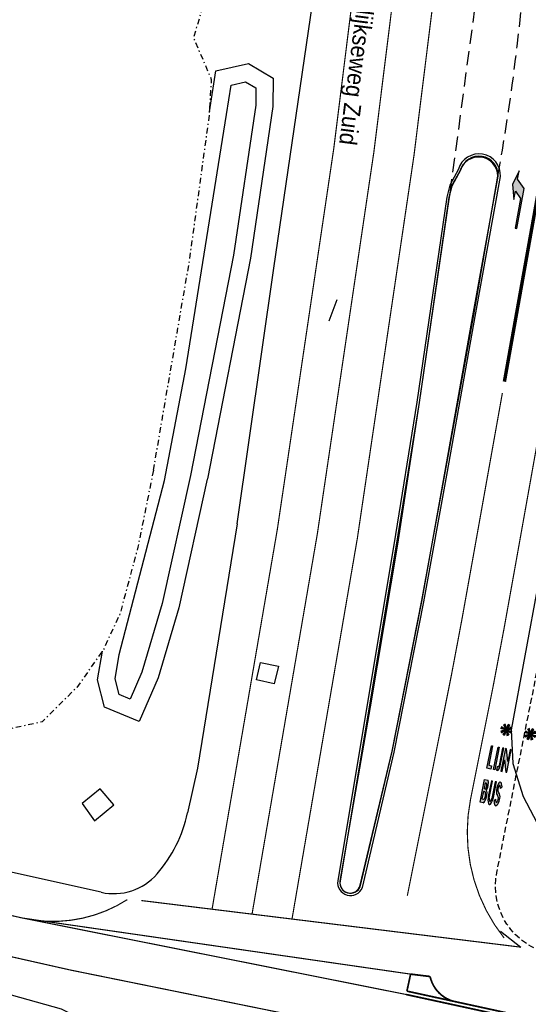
# Model space of a CAD drawing. Header units: metres. Extents: x 140889 to 142041, y 457117 to 459235.
# Tile 3 of 38: x 141178 to 141222, y 457170 to 457256. Entities that reach past the tile are written whole.
import ezdxf

# ---------------------------------------------------------------- set-up
doc = ezdxf.new("R2010")
doc.units = ezdxf.units.M
for name, pattern in [('1-1', [2, 1, -1]), ('DASHDOT', [1, 0.5, -0.25, 0, -0.25]), ('DASHED', [19.049999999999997, 12.7, -6.35]), ('HIDDEN', [0.375, 0.25, -0.125]), ('VW-1-3_STREEP', [4, 1, -3]), ('VW-3-3_STREEP', [6, 3, -3])]:
    doc.linetypes.add(name, pattern=pattern)
doc.layers.get('0').update_dxf_attribs({"color": 251, "linetype": 'CONTINUOUS'})
for name, color, linetype in [('7.4-LICHTMAST_TYPE 1', 251, 'CONTINUOUS'), ('7.4-LICHTMAST_TYPE 2', 251, 'CONTINUOUS'), ('GEO_Kant verharding', 251, 'CONTINUOUS'), ('GEO_Kant water', 251, 'CONTINUOUS'), ('GEO_Straatnaam', 251, 'CONTINUOUS'), ('GEO_Terreinafscheiding', 251, 'CONTINUOUS'), ('GM-markering', 251, 'CONTINUOUS'), ('GM-markering streep 0.1', 251, 'CONTINUOUS'), ('GM-markering streep 1.0-3.0', 251, 'VW-1-3_STREEP'), ('GM-markering streep 3.0-3.0', 251, 'VW-3-3_STREEP'), ('GM-Ontwerp', 251, 'CONTINUOUS'), ('insteek watergang', 251, 'CONTINUOUS'), ('kant klinkerverharding', 251, 'CONTINUOUS'), ('kant open verharding', 251, 'CONTINUOUS')]:
    doc.layers.add(name, color=color, linetype=linetype)
doc.styles.add('TXT_Newae', font='arial.ttf')

# ---------------------------------------------------------------- blocks, each defined once
blk = doc.blocks.new('LICHTMAST_TYPE 1')
at = {"layer": '7.4-LICHTMAST_TYPE 1', "ltscale": 2000}
h = blk.add_hatch(color=256, dxfattribs=at)
h.dxf.hatch_style = 1
h.paths.add_polyline_path([(0.7492532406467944, 0.9612341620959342, 0.08748866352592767), (0.3753062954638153, 1.159524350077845), (0.06683536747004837, 0.20649063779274, -0.0874886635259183), (0.13342865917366, 0.1711786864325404)])
h.paths.add_polyline_path([(-0.1498931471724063, 1.209497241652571, 0.08748866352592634), (-0.554525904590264, 1.08528915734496), (-0.09875118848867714, 0.1932706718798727, -0.08748866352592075), (-0.02669329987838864, 0.215389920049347)])
h.paths.add_polyline_path([(-0.2115299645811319, 0.04858419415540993, -0.08748866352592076), (-0.1821563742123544, 0.1180017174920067), (-1.022878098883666, 0.6626250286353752, 0.08748866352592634), (-1.18782210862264, 0.2728189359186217)])
h.paths.add_polyline_path([(-0.183928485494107, -0.1152200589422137, -0.08748866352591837), (-0.2122438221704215, -0.04536419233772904), (-1.191830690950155, -0.2547373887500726, 0.08748866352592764), (-1.032829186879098, -0.647004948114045)])
h.paths.add_polyline_path([(-0.06683536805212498, -0.2064906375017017, -0.08748866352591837), (-0.1334286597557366, -0.1711786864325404), (-0.7492532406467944, -0.9612341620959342, 0.08748866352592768), (-0.3753062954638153, -1.159524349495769)])
h.paths.add_polyline_path([(0.1498931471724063, -1.209497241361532, 0.0874886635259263), (0.5545259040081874, -1.085289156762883), (0.09875118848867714, -0.1932706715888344, -0.08748866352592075), (0.02669329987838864, -0.2153899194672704)])
h.paths.add_polyline_path([(0.2115299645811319, -0.04858419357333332, -0.0874886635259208), (0.1821563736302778, -0.1180017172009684), (1.022878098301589, -0.6626250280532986, 0.08748866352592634), (1.18782210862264, -0.2728189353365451)])
h.paths.add_polyline_path([(0.183928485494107, 0.1152200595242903, -0.08748866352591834), (0.2122438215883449, 0.04536419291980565), (1.191830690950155, 0.2547373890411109, 0.08748866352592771), (1.032829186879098, 0.6470049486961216)])
at = {"layer": '7.4-LICHTMAST_TYPE 1'}
h = blk.add_hatch(color=256, dxfattribs=at)
edge = h.paths.add_edge_path()
edge.add_arc((0, 0), 0.0834760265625, 0, 360)
at = {"layer": '7.4-LICHTMAST_TYPE 1', "ltscale": 2000}
for p, q in [((-0.2115299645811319, 0.04858419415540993), (-1.18782210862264, 0.2728189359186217)), ((-0.1821563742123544, 0.1180017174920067), (-1.022878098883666, 0.6626250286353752)), ((-0.09875118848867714, 0.1932706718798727), (-0.554525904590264, 1.08528915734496)), ((-0.02669330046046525, 0.215389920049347), (-0.1498931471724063, 1.209497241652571)), ((0.06683536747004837, 0.20649063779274), (0.3753062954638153, 1.159524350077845)), ((0.1334286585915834, 0.1711786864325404), (0.7492532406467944, 0.9612341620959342)), ((0.183928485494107, 0.1152200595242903), (1.032829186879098, 0.6470049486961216)), ((0.2122438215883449, 0.04536419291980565), (1.191830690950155, 0.2547373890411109)), ((-0.2122438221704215, -0.04536419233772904), (-1.191830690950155, -0.2547373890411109)), ((-0.183928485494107, -0.1152200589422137), (-1.032829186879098, -0.647004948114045)), ((-0.1334286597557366, -0.1711786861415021), (-0.7492532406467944, -0.9612341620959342)), ((-0.06683536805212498, -0.2064906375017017), (-0.3753062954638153, -1.159524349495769)), ((0.02669329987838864, -0.2153899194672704), (0.1498931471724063, -1.209497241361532)), ((0.09875118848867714, -0.1932706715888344), (0.5545259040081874, -1.085289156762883)), ((0.1821563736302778, -0.1180017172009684), (1.022878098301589, -0.6626250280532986)), ((0.2115299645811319, -0.04858419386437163), (1.18782210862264, -0.2728189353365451))]:
    blk.add_line(p, q, dxfattribs=at)
blk.add_circle((0, 0), 0.0834760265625, dxfattribs=at)
for radius, start, end in [(1.2187499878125, 147.0646523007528, 167.064652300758), (1.2187499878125, 97.06465230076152, 117.0646523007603), (0.2170376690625, 147.0646523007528, 167.0646523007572), (0.2170376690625, 97.06465230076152, 117.0646523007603), (0.2170376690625, 52.06465230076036, 72.06465230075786), (0.2170376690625, 12.06465230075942, 32.06465230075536), (1.2187499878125, 52.06465230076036, 72.06465230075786), (1.2187499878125, 12.06465230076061, 32.06465230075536), (1.2187499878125, 192.0646523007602, 212.0646523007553), (1.2187499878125, 232.0646523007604, 252.0646523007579), (0.2170376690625, 192.0646523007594, 212.0646523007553), (0.2170376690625, 232.0646523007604, 252.0646523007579), (0.2170376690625, 277.0646523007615, 297.0646523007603), (1.2187499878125, 277.0646523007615, 297.0646523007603), (0.2170376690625, 327.0646523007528, 347.0646523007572), (1.2187499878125, 327.0646523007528, 347.064652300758)]:
    blk.add_arc((0, 0), radius, start, end, dxfattribs=at)
blk = doc.blocks.new('LICHTMAST_TYPE 2')
at = {"layer": '7.4-LICHTMAST_TYPE 2', "ltscale": 2000}
h = blk.add_hatch(color=256, dxfattribs=at)
h.dxf.hatch_style = 1
h.paths.add_polyline_path([(0.7492532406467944, 0.9612341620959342, 0.08748866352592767), (0.3753062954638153, 1.159524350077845), (0.06683536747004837, 0.20649063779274, -0.0874886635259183), (0.13342865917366, 0.1711786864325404)])
h.paths.add_polyline_path([(-0.1498931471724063, 1.209497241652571, 0.08748866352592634), (-0.554525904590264, 1.08528915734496), (-0.09875118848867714, 0.1932706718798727, -0.08748866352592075), (-0.02669329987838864, 0.215389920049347)])
h.paths.add_polyline_path([(-0.2115299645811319, 0.04858419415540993, -0.08748866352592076), (-0.1821563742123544, 0.1180017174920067), (-1.022878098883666, 0.6626250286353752, 0.08748866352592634), (-1.18782210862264, 0.2728189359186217)])
h.paths.add_polyline_path([(-0.183928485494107, -0.1152200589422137, -0.08748866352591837), (-0.2122438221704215, -0.04536419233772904), (-1.191830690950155, -0.2547373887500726, 0.08748866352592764), (-1.032829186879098, -0.647004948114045)])
h.paths.add_polyline_path([(-0.06683536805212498, -0.2064906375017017, -0.08748866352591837), (-0.1334286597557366, -0.1711786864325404), (-0.7492532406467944, -0.9612341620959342, 0.08748866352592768), (-0.3753062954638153, -1.159524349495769)])
h.paths.add_polyline_path([(0.1498931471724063, -1.209497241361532, 0.0874886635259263), (0.5545259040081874, -1.085289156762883), (0.09875118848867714, -0.1932706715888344, -0.08748866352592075), (0.02669329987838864, -0.2153899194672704)])
h.paths.add_polyline_path([(0.2115299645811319, -0.04858419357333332, -0.0874886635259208), (0.1821563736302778, -0.1180017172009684), (1.022878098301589, -0.6626250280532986, 0.08748866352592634), (1.18782210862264, -0.2728189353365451)])
h.paths.add_polyline_path([(0.183928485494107, 0.1152200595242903, -0.08748866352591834), (0.2122438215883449, 0.04536419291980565), (1.191830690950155, 0.2547373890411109, 0.08748866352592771), (1.032829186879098, 0.6470049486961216)])
at = {"layer": '7.4-LICHTMAST_TYPE 2'}
h = blk.add_hatch(color=256, dxfattribs=at)
edge = h.paths.add_edge_path()
edge.add_arc((0, 0), 0.0834760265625, 0, 360)
at = {"layer": '7.4-LICHTMAST_TYPE 2', "ltscale": 2000}
for p, q in [((-0.2115299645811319, 0.04858419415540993), (-1.18782210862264, 0.2728189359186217)), ((-0.1821563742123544, 0.1180017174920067), (-1.022878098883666, 0.6626250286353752)), ((-0.09875118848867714, 0.1932706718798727), (-0.554525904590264, 1.08528915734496)), ((-0.02669330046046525, 0.215389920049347), (-0.1498931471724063, 1.209497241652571)), ((0.06683536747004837, 0.20649063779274), (0.3753062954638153, 1.159524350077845)), ((0.1334286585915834, 0.1711786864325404), (0.7492532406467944, 0.9612341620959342)), ((0.183928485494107, 0.1152200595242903), (1.032829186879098, 0.6470049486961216)), ((0.2122438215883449, 0.04536419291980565), (1.191830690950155, 0.2547373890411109)), ((-0.2122438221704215, -0.04536419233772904), (-1.191830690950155, -0.2547373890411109)), ((-0.183928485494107, -0.1152200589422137), (-1.032829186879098, -0.647004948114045)), ((-0.1334286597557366, -0.1711786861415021), (-0.7492532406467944, -0.9612341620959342)), ((-0.06683536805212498, -0.2064906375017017), (-0.3753062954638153, -1.159524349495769)), ((0.02669329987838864, -0.2153899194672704), (0.1498931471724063, -1.209497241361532)), ((0.09875118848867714, -0.1932706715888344), (0.5545259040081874, -1.085289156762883)), ((0.1821563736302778, -0.1180017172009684), (1.022878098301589, -0.6626250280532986)), ((0.2115299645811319, -0.04858419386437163), (1.18782210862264, -0.2728189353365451))]:
    blk.add_line(p, q, dxfattribs=at)
blk.add_circle((0, 0), 0.0834760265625, dxfattribs=at)
for radius, start, end in [(1.2187499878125, 147.0646523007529, 167.064652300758), (1.2187499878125, 97.06465230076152, 117.0646523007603), (0.2170376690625, 147.0646523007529, 167.0646523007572), (0.2170376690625, 97.06465230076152, 117.0646523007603), (0.2170376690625, 52.06465230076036, 72.06465230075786), (0.2170376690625, 12.06465230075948, 32.06465230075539), (1.2187499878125, 52.06465230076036, 72.06465230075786), (1.2187499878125, 12.06465230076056, 32.06465230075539), (1.2187499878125, 192.0646523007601, 212.0646523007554), (1.2187499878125, 232.0646523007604, 252.0646523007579), (0.2170376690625, 192.0646523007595, 212.0646523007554), (0.2170376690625, 232.0646523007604, 252.0646523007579), (0.2170376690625, 277.0646523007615, 297.0646523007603), (1.2187499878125, 277.0646523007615, 297.0646523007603), (0.2170376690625, 327.0646523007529, 347.0646523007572), (1.2187499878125, 327.0646523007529, 347.064652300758)]:
    blk.add_arc((0, 0), radius, start, end, dxfattribs=at)

msp = doc.modelspace()

# ---------------------------------------------------------------- hatches: boundary and pattern name
at = {"layer": 'GM-markering'}
for points in [[(141221.1127983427, 457238.0084325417), (141221.7355000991, 457241.4970044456), (141221.1694063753, 457242.3091021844), (141221.3023028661, 457243.0536350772), (141220.7332136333, 457241.8572191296), (141220.8532329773, 457240.5377993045), (141220.9861303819, 457241.282331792), (141221.4309160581, 457240.644257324), (141220.9651326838, 457238.0347901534)], [(141218.8946762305, 457191.2517871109), (141218.6613895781, 457191.2984223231), (141218.9946350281, 457192.9654398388), (141218.896575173, 457192.9850425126), (141218.5045217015, 457191.0238454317), (141218.8358682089, 457190.9576075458)], [(141219.0844546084, 457190.9079138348), (141219.1825144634, 457190.888311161), (141219.5745837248, 457192.8495050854), (141219.4765238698, 457192.8691077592)], [(141220.2176249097, 457192.7209578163), (141220.1245679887, 457192.7395603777), (141219.7306178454, 457190.7787424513), (141219.8286729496, 457190.7591160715), (141220.0286493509, 457191.7544636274), (141220.3153742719, 457191.7194270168)], [(141220.632234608, 457192.6380751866), (141220.5341747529, 457192.6576778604), (141220.3256226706, 457191.6144228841), (141220.3153742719, 457191.7194270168), (141220.0286493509, 457191.7544636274), (141220.1415438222, 457190.6965962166), (141220.2401811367, 457190.6768781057)]]:
    msp.add_hatch(color=256, dxfattribs=at).paths.add_polyline_path(points)
h = msp.add_hatch(color=256, dxfattribs=at)
edge = h.paths.add_edge_path()
edge.add_line((141219.3328663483, 457190.8582420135), (141219.4089957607, 457190.843135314))
edge.add_ellipse((141219.4941005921, 457191.2693755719), major_axis=(0.08520370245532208, 0.4262205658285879), ratio=0.4049202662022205, start_angle=180.0328191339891, end_angle=269.9945080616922)
edge.add_line((141219.6666777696, 457191.2348340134), (141219.9735762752, 457192.7697444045))
edge.add_line((141219.9735762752, 457192.7697444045), (141219.8755164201, 457192.7893470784))
edge.add_line((141219.8755164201, 457192.7893470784), (141219.5686181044, 457191.2544376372))
edge.add_ellipse((141219.0725481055, 457191.3536096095), major_axis=(-0.4960709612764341, 0.09916715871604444), ratio=0.5000000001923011, start_angle=147.8450872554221, end_angle=179.9988880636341, ccw=False)
edge.add_line((141219.4661389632, 457191.1376464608), (141219.3900095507, 457191.1527531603))
edge.add_line((141219.3900095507, 457191.1527531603), (141219.3328663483, 457190.8582420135))
h = msp.add_hatch(color=256, dxfattribs=at)
edge = h.paths.add_edge_path()
edge.add_ellipse((141218.1162720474, 457188.9014825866), major_axis=(0.09801336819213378, 0.4902992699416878), ratio=0.8000000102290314, start_angle=-78.34100081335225, end_angle=-51.1645036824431)
edge.add_ellipse((141217.9330674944, 457189.6338987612), major_axis=(0.1715233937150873, 0.8580237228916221), ratio=0.8000000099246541, start_angle=245.0751879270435, end_angle=302.8783495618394)
edge.add_line((141218.602652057, 457189.9844433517), (141218.3084949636, 457190.0432468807))
edge.add_line((141218.3084949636, 457190.0432468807), (141218.1026668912, 457189.0136184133))
edge.add_line((141218.1026668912, 457189.0136184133), (141217.9164414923, 457188.0820497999))
edge.add_line((141217.9164414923, 457188.0820497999), (141218.1712594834, 457188.0311103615))
edge.add_ellipse((141218.1517775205, 457188.2752382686), major_axis=(0.0490066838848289, 0.2451496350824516), ratio=0.8000000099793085, start_angle=199.5602493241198, end_angle=250.5444307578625)
edge.add_ellipse((141217.30878578, 457188.868338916), major_axis=(0.2940401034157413, 1.4708978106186), ratio=0.8000000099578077, start_angle=250.5444307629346, end_angle=281.2187404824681)
edge = h.paths.add_edge_path(flags=16)
edge.add_line((141218.3535518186, 457189.2375325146), (141218.2534089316, 457189.2575515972))
edge.add_line((141218.2534089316, 457189.2575515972), (141218.3489719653, 457189.7355933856))
edge.add_line((141218.3489719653, 457189.7355933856), (141218.4491148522, 457189.715574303))
edge.add_ellipse((141218.4295121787, 457189.617514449), major_axis=(0.01960267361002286, 0.09805985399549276), ratio=0.800000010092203, start_angle=282.7768129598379, end_angle=360.00000003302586, ccw=False)
edge.add_ellipse((141217.9040480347, 457189.5759633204), major_axis=(0.1470200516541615, 0.735448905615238), ratio=0.8000000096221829, start_angle=257.2231870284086, end_angle=282.7768129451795, ccw=False)
edge.add_ellipse((141218.3731544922, 457189.3355923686), major_axis=(0.0196026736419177, 0.09805985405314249), ratio=0.8000000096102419, start_angle=180.0000000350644, end_angle=257.2231870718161, ccw=False)
edge = h.paths.add_edge_path(flags=16)
edge.add_ellipse((141218.3157611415, 457188.8690412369), major_axis=(0.01960267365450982, 0.0980598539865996), ratio=0.800000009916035, start_angle=290.92483247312, end_angle=360.0000000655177, ccw=False)
edge.add_ellipse((141217.7461407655, 457188.7598332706), major_axis=(0.1580123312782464, 0.7904363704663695), ratio=0.8000000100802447, start_angle=251.59795054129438, end_angle=288.40204944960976, ccw=False)
edge.add_ellipse((141218.2299994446, 457188.4400293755), major_axis=(0.01960267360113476, 0.09805985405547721), ratio=0.8000000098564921, start_angle=180.0000000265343, end_angle=249.0751675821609, ccw=False)
edge.add_line((141218.2103967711, 457188.3419695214), (141218.0757597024, 457188.36888417))
edge.add_line((141218.0757597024, 457188.36888417), (141218.2007267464, 457188.9940157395))
edge.add_line((141218.2007267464, 457188.9940157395), (141218.3353638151, 457188.9671010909))
h = msp.add_hatch(color=256, dxfattribs=at)
edge = h.paths.add_edge_path()
edge.add_line((141219.004719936, 457189.9040678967), (141218.8968540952, 457189.9256308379))
edge.add_line((141218.8968540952, 457189.9256308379), (141218.6247173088, 457188.5643015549))
edge.add_ellipse((141219.5072560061, 457188.3878774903), major_axis=(0.2205300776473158, 1.103173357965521), ratio=0.8000000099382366, start_angle=89.99999999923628, end_angle=122.4617449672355)
edge.add_ellipse((141218.7401373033, 457187.9938726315), major_axis=(0.02450334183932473, 0.1225748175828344), ratio=0.8000000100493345, start_angle=122.4617449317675, end_angle=237.5382549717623)
edge.add_ellipse((141218.1834479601, 457188.6525135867), major_axis=(0.2205300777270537, 1.103173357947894), ratio=0.8000000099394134, start_angle=237.5382550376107, end_angle=270.0000000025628)
edge.add_line((141219.0659866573, 457188.476089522), (141219.3381234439, 457189.8374188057))
edge.add_line((141219.3381234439, 457189.8374188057), (141219.230257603, 457189.8589817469))
edge.add_line((141219.230257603, 457189.8589817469), (141218.9362174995, 457188.3880839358))
edge.add_ellipse((141218.6932615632, 457188.4261323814), major_axis=(0.06023884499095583, 0.3013370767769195), ratio=0.8000000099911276, start_angle=221.8657687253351, end_angle=271.9237019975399, ccw=False)
edge.add_ellipse((141218.7884614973, 457188.2239205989), major_axis=(0.01229193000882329, 0.0614887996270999), ratio=0.8000000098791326, start_angle=134.6939735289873, end_angle=218.2818445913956, ccw=False)
edge.add_ellipse((141218.9505951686, 457188.3799114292), major_axis=(0.06023884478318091, 0.3013370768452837), ratio=0.8000000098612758, start_angle=88.0762979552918, end_angle=138.1342312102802, ccw=False)
edge.add_line((141218.7116835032, 457188.43819082), (141219.004719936, 457189.9040678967))
h = msp.add_hatch(color=256, dxfattribs=at)
edge = h.paths.add_edge_path()
edge.add_ellipse((141219.0376496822, 457189.2777491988), major_axis=(0.1902602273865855, 0.9517523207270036), ratio=0.8000000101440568, start_angle=-72.72108891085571, end_angle=-57.15698162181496)
edge.add_ellipse((141219.4671104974, 457189.5255337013), major_axis=(0.07890268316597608, 0.3947005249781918), ratio=0.8000000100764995, start_angle=-60.33353956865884, end_angle=-44.76779554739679)
edge.add_ellipse((141219.6550521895, 457189.6965281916), major_axis=(0.02450334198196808, 0.1225748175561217), ratio=0.8000000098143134, start_angle=-49.4583981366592, end_angle=57.68752139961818)
edge.add_ellipse((141220.1434905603, 457189.1219134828), major_axis=(0.1960267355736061, 0.9805985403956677), ratio=0.800000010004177, start_angle=57.68752136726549, end_angle=115.4006855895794)
edge.add_ellipse((141219.6975809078, 457188.9649972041), major_axis=(0.08576169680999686, 0.4290118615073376), ratio=0.8000000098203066, start_angle=115.4006855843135, end_angle=144.9271444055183)
edge.add_ellipse((141219.20097446, 457188.3861469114), major_axis=(0.07351002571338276, 0.3677244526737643), ratio=0.8000000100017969, start_angle=249.5599796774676, end_angle=324.9271443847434, ccw=False)
edge.add_ellipse((141219.1866941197, 457188.3565830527), major_axis=(0.0735100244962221, 0.3677244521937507), ratio=0.8000000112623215, start_angle=238.46379216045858, end_angle=254.66546660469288, ccw=False)
edge.add_ellipse((141219.3469304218, 457188.1467037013), major_axis=(0.01470200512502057, 0.07354489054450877), ratio=0.8000000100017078, start_angle=126.3917642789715, end_angle=253.1482783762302, ccw=False)
edge.add_ellipse((141220.038661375, 457188.5680253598), major_axis=(0.1960267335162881, 0.9805985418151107), ratio=0.8000000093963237, start_angle=113.1138080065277, end_angle=126.387474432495, ccw=False)
edge.add_line((141219.2402030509, 457188.3273156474), (141219.1176445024, 457188.1733533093))
edge.add_ellipse((141219.9251926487, 457188.3092639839), major_axis=(0.1960267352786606, 0.9805985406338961), ratio=0.8000000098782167, start_angle=106.9522630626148, end_angle=128.4472764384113)
edge.add_ellipse((141219.2793619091, 457187.8871298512), major_axis=(0.02450334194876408, 0.1225748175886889), ratio=0.8000000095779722, start_angle=130.5416018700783, end_angle=218.5659165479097)
edge.add_ellipse((141219.1605856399, 457188.2159560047), major_axis=(0.09801336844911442, 0.4902992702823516), ratio=0.800000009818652, start_angle=217.4580237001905, end_angle=239.9743595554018)
edge.add_ellipse((141218.7370495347, 457188.516673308), major_axis=(0.2205300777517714, 1.103173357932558), ratio=0.8000000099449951, start_angle=245.7503576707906, end_angle=274.2645259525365)
edge.add_ellipse((141219.1883356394, 457188.5138260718), major_axis=(0.1113486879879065, 0.5570074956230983), ratio=0.8000000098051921, start_angle=269.7966834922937, end_angle=321.5187009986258)
edge.add_ellipse((141219.7548923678, 457189.2126825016), major_axis=(0.07655289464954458, 0.3829460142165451), ratio=0.8000000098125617, start_angle=113.63794063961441, end_angle=154.2351298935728, ccw=False)
edge.add_ellipse((141219.8983409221, 457189.1709201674), major_axis=(0.1102650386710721, 0.5515866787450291), ratio=0.8000000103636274, start_angle=61.504361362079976, end_angle=104.80650690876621, ccw=False)
edge.add_ellipse((141219.6003813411, 457189.4737494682), major_axis=(0.01225167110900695, 0.06128740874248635), ratio=0.8000000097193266, start_angle=308.0342629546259, end_angle=421.50436150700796, ccw=False)
edge.add_ellipse((141218.9140916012, 457189.0778160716), major_axis=(0.1905171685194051, 0.9530376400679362), ratio=0.8000000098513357, start_angle=289.72292828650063, end_angle=305.27652057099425, ccw=False)
edge.add_line((141219.696088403, 457189.2559671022), (141219.8212013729, 457189.4151028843))

# ---------------------------------------------------------------- linework, layer by layer
at = {"color": 252, "linetype": '1-1', "const_width": 0.1}
for points in [[(141194.5822961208, 457178.7552870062, 0.01730358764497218), (141209.3334509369, 457278.3278818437)], [(141198.0622320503, 457178.3276793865, 0.01729896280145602), (141212.8209018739, 457278.0317636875)], [(141201.5421457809, 457177.9000744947, 0.01729417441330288), (141216.3083528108, 457277.7356455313)]]:
    msp.add_lwpolyline(points, format="xyb", dxfattribs=at)
at = {"color": 252, "linetype": 'HIDDEN', "ltscale": 5}
msp.add_lwpolyline([(141217.935788, 457260.89834), (141215.203251, 457240.581964)], dxfattribs=at)
msp.add_lwpolyline([(141221.8205493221, 457260.7396773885, -0.02489311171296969), (141219.45779, 457242.5895609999, 0.1795706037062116)], format="xyb", dxfattribs=at)
at = {"color": 252, "linetype": '1-1', "const_width": 0.1, "flags": 128}
for points in [[(141178.1122599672, 457177.9812723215), (141106.4819121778, 457194.1237443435)], [(141182.2484560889, 457173.4613721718), (141105.7124560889, 457190.7093721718)], [(141221.4610039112, 457175.4524847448), (141188.4172810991, 457179.5128318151)], [(141211.8652666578, 457173.1052656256), (141178.1122599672, 457177.9812723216)], [(141211.4666190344, 457171.3332287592), (141178.1122599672, 457177.9812723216)], [(141182.2484560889, 457173.4613721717), (141233.5575525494, 457163.0436139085)]]:
    msp.add_lwpolyline(points, dxfattribs=at)
msp.add_lwpolyline([(141178.1122599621, 457177.9812723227, 0.2000317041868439), (141187.2030938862, 457179.5902399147)], format="xyb", dxfattribs=at)
at = {"color": 252, "const_width": 0.15}
for points in [[(141211.8652666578, 457173.1052656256), (141211.5428878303, 457171.6236531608)], [(141211.8652666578, 457173.1052656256), (141213.559119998, 457172.8971282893)], [(141211.5428878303, 457171.6236531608), (141244.1162842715, 457164.5361227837)], [(141211.4666190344, 457171.3332287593), (141244.0525007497, 457164.2429817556)]]:
    msp.add_lwpolyline(points, dxfattribs=at)
msp.add_lwpolyline([(141215.5348394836, 457170.7550584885, -0.2702978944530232), (141213.559119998, 457172.8971282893, -1.244542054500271)], format="xyb", dxfattribs=at)
at = {"layer": 'GEO_Kant verharding', "linetype": 'Continuous'}
for p, q in [((141196.767, 457212.317), (141193.326, 457191.026)), ((141193.326, 457191.026), (141192.4528884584, 457187.1415428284)), ((141184.9293327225, 457180.2306556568), (141175.8756689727, 457182.2521722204)), ((141219.683684, 457176.844929), (141221.4610039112, 457175.4524847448))]:
    msp.add_line(p, q, dxfattribs=at)
at = {"layer": 'GEO_Kant verharding', "linetype": 'Continuous', "flags": 128}
for points in [[(141196.767, 457212.317), (141199.969, 457234.579), (141203.327, 457257.579), (141205.846, 457278.624), (141207.46, 457298.171)], [(141030.162, 457199.773), (141046.578, 457196.69), (141064.918, 457192.763), (141124.809, 457177.848), (141174.751, 457165.891), (141179.212, 457164.957), (141182.201, 457164.973), (141185.437, 457165.589), (141186.118, 457166.307), (141185.983, 457167.112), (141184.089, 457168.712), (141181.479, 457170.047), (141177.13, 457171.277), (141104.943, 457187.295), (141067.305, 457195.654), (141032.051, 457203.612)], [(141186.039, 457187.832), (141184.857, 457189.236), (141183.278, 457187.968), (141184.35, 457186.439), (141186.039, 457187.832)]]:
    msp.add_lwpolyline(points, dxfattribs=at)
at = {"layer": 'GEO_Kant verharding', "linetype": 'Continuous'}
for centre, radius, start, end in [((141180.7272473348, 457189.6928836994), 11.99999999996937, 319.1086163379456, 347.7245490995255), ((141186.0189107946, 457185.1104937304), 5, 257.4133635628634, 319.1086163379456)]:
    msp.add_arc(centre, radius, start, end, dxfattribs=at)
at = {"layer": 'GEO_Kant water', "linetype": 'Continuous', "flags": 128}
for points in [[(141194.3735742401, 457248.1903389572), (141194.9231373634, 457251.743811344), (141197.7463407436, 457252.3907954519), (141199.9112678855, 457251.1105395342), (141199.8816739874, 457248.6361608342), (141197.9197564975, 457235.4432254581), (141194.1783543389, 457216.2263421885)], [(141190.455, 457216.092), (141192.286, 457225.803), (141195.853, 457247.942), (141196.25, 457250.509), (141197.498, 457250.795), (141198.401, 457250.261), (141198.383, 457248.756), (141196.441, 457235.697), (141192.706, 457216.513)], [(141194.1704598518, 457216.1884120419), (141191.6912492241, 457205.002832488), (141189.8865810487, 457198.8921278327), (141188.2394727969, 457195.0960580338), (141185.2267987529, 457196.3402860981), (141184.6197571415, 457198.7385403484), (141185.0321992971, 457201.2143616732)], [(141192.706, 457216.513), (141190.238, 457205.378), (141188.474, 457199.405), (141187.45, 457197.045), (141186.496, 457197.439), (141186.151, 457198.802), (141186.504, 457200.921), (141190.455, 457216.092)]]:
    msp.add_lwpolyline(points, dxfattribs=at)
at = {"layer": 'GEO_Terreinafscheiding', "linetype": 'DASHDOT', "flags": 128}
for points in [[(141189.479, 457216.966), (141192.613, 457235.172), (141194.354, 457247.872), (141194.544, 457250.962), (141192.988, 457254.616), (141193.739, 457257.171), (141195.946, 457261.318), (141199.227, 457286.162), (141200.45, 457301.37), (141201.323, 457316.76), (141201.354, 457322.275), (141200.536, 457326.542), (141198.66, 457329.638), (141195.58, 457333.729), (141192.848, 457336.212), (141192.075, 457335.999), (141189.838, 457331.131)], [(141189.479, 457216.966), (141188.128, 457210.286), (141186.572, 457204.494), (141185.131, 457201.354), (141182.806, 457198.068), (141179.789, 457195.068), (141177.03, 457194.467), (141171.653, 457193.665)]]:
    msp.add_lwpolyline(points, dxfattribs=at)
at = {"layer": 'GM-markering'}
for p, q in [((141218.5045217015, 457191.0238454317), (141218.896575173, 457192.9850425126)), ((141218.9946350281, 457192.9654398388), (141218.6613895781, 457191.2984223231)), ((141218.896575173, 457192.9850425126), (141218.9946350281, 457192.9654398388)), ((141219.0844546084, 457190.9079138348), (141219.4765238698, 457192.8691077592)), ((141219.5745837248, 457192.8495050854), (141219.1825144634, 457190.888311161)), ((141219.4765238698, 457192.8691077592), (141219.5745837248, 457192.8495050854)), ((141219.8755164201, 457192.7893470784), (141219.5686181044, 457191.2544376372)), ((141219.6666777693, 457191.2348340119), (141219.9735762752, 457192.7697444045)), ((141220.1245679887, 457192.7395603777), (141219.7306178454, 457190.7787424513)), ((141219.9735762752, 457192.7697444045), (141219.8755164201, 457192.7893470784)), ((141220.2176249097, 457192.7209578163), (141220.1245679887, 457192.7395603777)), ((141220.3256226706, 457191.6144228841), (141220.2176249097, 457192.7209578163)), ((141220.2401811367, 457190.6768781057), (141220.632234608, 457192.6380751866)), ((141220.5341747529, 457192.6576778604), (141220.3256226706, 457191.6144228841)), ((141220.632234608, 457192.6380751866), (141220.5341747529, 457192.6576778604)), ((141218.6613895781, 457191.2984223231), (141218.8946762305, 457191.2517871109)), ((141218.8946762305, 457191.2517871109), (141218.8358616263, 457190.9575746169)), ((141219.8286729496, 457190.7591160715), (141220.0286493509, 457191.7544636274)), ((141220.0286493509, 457191.7544636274), (141220.1415438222, 457190.6965962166)), ((141218.835868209, 457190.9576075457), (141218.5045217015, 457191.0238454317)), ((141219.1825144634, 457190.888311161), (141219.0844546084, 457190.9079138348)), ((141219.3900095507, 457191.1527531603), (141219.3328663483, 457190.8582420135)), ((141219.3328663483, 457190.8582420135), (141219.4089957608, 457190.8431353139)), ((141219.4661389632, 457191.1376464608), (141219.3900095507, 457191.1527531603)), ((141219.7306178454, 457190.7787424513), (141219.8286729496, 457190.7591160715)), ((141220.1415438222, 457190.6965962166), (141220.2401811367, 457190.6768781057)), ((141218.1026668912, 457189.0136184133), (141218.3084949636, 457190.0432468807)), ((141218.3489719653, 457189.7355933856), (141218.2534089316, 457189.2575515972)), ((141218.3084949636, 457190.0432468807), (141218.602652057, 457189.9844433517)), ((141218.4491148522, 457189.715574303), (141218.3489719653, 457189.7355933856)), ((141218.8968540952, 457189.9256308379), (141218.6247173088, 457188.5643015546)), ((141218.7116835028, 457188.4381908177), (141219.004719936, 457189.9040678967)), ((141219.004719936, 457189.9040678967), (141218.8968540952, 457189.9256308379)), ((141219.230257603, 457189.8589817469), (141218.9362174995, 457188.3880839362)), ((141219.0659866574, 457188.4760895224), (141219.3381234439, 457189.8374188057)), ((141219.3381234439, 457189.8374188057), (141219.230257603, 457189.8589817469)), ((141217.9164414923, 457188.0820497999), (141218.1026056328, 457189.0133119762)), ((141218.2006654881, 457188.9937093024), (141218.0757597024, 457188.36888417)), ((141218.335363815, 457188.9671010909), (141218.2009718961, 457188.9939667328)), ((141218.2536540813, 457189.2575025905), (141218.3535518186, 457189.2375325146)), ((141219.696088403, 457189.2559671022), (141219.8212013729, 457189.4151028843)), ((141218.1712594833, 457188.0311103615), (141217.9164414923, 457188.0820497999)), ((141218.0757597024, 457188.36888417), (141218.2103967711, 457188.3419695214)), ((141219.2402030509, 457188.3273156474), (141219.1176445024, 457188.1733533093))]:
    msp.add_line(p, q, dxfattribs=at)
at = {"layer": 'GM-markering', "ltscale": 5}
msp.add_lwpolyline([(141221.1127983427, 457238.0084325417), (141221.7355000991, 457241.4970044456), (141221.1694063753, 457242.3091021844), (141221.3023028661, 457243.0536350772), (141220.7332136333, 457241.8572191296), (141220.8532329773, 457240.5377993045), (141220.9861303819, 457241.282331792), (141221.4309160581, 457240.644257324), (141220.9651326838, 457238.0347901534), (141221.1127983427, 457238.0084325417)], dxfattribs=at)
at = {"layer": 'GM-markering'}
for centre, major_axis, ratio, start_param, end_param in [((141219.0725481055, 457191.3536096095), (-0.4960709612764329, 0.09916715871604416), 0.5000000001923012, 2.580383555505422, 3.141573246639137), ((141219.4941005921, 457191.2693755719), (0.08520370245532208, 0.4262205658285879), 0.4049202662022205, 3.142165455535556, 4.712293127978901), ((141217.9040480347, 457189.5759633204), (0.1470200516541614, 0.7354489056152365), 0.8000000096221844, 4.489391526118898, 4.935386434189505), ((141218.4295121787, 457189.617514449), (0.01960267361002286, 0.09805985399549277), 0.8000000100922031, -1.347798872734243, 5.764098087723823e-10), ((141217.9330674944, 457189.6338987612), (0.1715233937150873, 0.8580237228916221), 0.8000000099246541, 4.277368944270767, 5.286224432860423), ((141220.1434905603, 457189.1219134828), (0.1960267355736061, 0.9805985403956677), 0.800000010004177, 1.006837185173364, 2.014121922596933), ((141219.6003813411, 457189.4737494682), (0.01225167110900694, 0.06128740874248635), 0.8000000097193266, -0.9069732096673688, 1.07345361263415), ((141219.6550521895, 457189.6965281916), (0.02450334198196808, 0.1225748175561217), 0.8000000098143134, -0.8632118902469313, 1.006837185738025), ((141219.4671104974, 457189.5255337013), (0.07890268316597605, 0.3947005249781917), 0.8000000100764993, -1.053018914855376, -0.7813454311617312), ((141219.0376496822, 457189.2777491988), (0.1902602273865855, 0.9517523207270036), 0.8000000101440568, -1.269222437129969, -0.9975775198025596), ((141217.7461407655, 457188.7598332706), (0.1580123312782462, 0.7904363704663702), 0.8000000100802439, 4.391212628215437, 5.03356533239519), ((141217.30878578, 457188.868338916), (0.2940401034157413, 1.4708978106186), 0.8000000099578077, 4.372825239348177, 4.908192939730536), ((141218.3157611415, 457188.8690412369), (0.01960267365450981, 0.0980598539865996), 0.8000000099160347, -1.205589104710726, 1.143499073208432e-09), ((141218.3731544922, 457189.3355923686), (0.01960267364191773, 0.09805985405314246), 0.8000000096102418, 3.141592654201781, 4.489391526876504), ((141218.1162720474, 457188.9014825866), (0.09801336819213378, 0.4902992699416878), 0.8000000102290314, -1.367308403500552, -0.8929890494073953), ((141219.6975809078, 457188.9649972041), (0.08576169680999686, 0.4290118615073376), 0.8000000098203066, 2.014121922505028, 2.529455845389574), ((141219.8983409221, 457189.1709201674), (0.1102650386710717, 0.5515866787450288), 0.8000000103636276, 1.073453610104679, 1.829218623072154), ((141219.7548923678, 457189.2126825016), (0.07655289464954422, 0.3829460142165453), 0.8000000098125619, 1.983356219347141, 2.691910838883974), ((141219.1883356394, 457188.5138260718), (0.1113486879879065, 0.5570074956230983), 0.8000000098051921, 4.708840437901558, 5.6115599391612), ((141218.9140916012, 457189.0778160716), (0.1905171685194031, 0.9530376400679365), 0.8000000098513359, -1.226566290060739, -0.9551048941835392), ((141218.1517775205, 457188.2752382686), (0.0490066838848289, 0.2451496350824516), 0.8000000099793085, 3.48298340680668, 4.372825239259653), ((141218.2299994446, 457188.4400293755), (0.01960267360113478, 0.09805985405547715), 0.8000000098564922, 3.141592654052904, 4.347181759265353), ((141219.5072560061, 457188.3878774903), (0.2205300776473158, 1.103173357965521), 0.8000000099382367, 1.570796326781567, 2.137360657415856), ((141218.7401373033, 457187.9938726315), (0.02450334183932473, 0.1225748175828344), 0.8000000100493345, 2.137360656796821, 4.145824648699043), ((141218.9505951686, 457188.3799114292), (0.06023884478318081, 0.3013370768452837), 0.8000000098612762, 1.537221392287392, 2.410897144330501), ((141218.7884614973, 457188.2239205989), (0.01229193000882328, 0.06148879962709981), 0.8000000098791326, 2.350853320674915, 3.809736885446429), ((141218.6932615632, 457188.4261323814), (0.06023884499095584, 0.3013370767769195), 0.8000000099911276, 3.87228816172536, 4.745963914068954), ((141218.1834479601, 457188.6525135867), (0.2205300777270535, 1.103173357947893), 0.8000000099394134, 4.145824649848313, 4.71238898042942), ((141219.9251926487, 457188.3092639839), (0.1960267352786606, 0.9805985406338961), 0.8000000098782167, 1.866669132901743, 2.241827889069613), ((141219.2793619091, 457187.8871298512), (0.02450334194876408, 0.1225748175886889), 0.8000000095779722, 2.278380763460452, 3.814694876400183), ((141220.038661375, 457188.5680253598), (0.1960267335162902, 0.9805985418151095), 0.8000000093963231, 1.974208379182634, 2.205877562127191), ((141219.3469304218, 457188.1467037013), (0.01470200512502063, 0.07354489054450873), 0.8000000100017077, 2.205952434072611, 4.418270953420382), ((141219.1605856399, 457188.2159560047), (0.09801336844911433, 0.4902992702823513), 0.8000000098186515, 3.795358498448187, 4.188342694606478), ((141219.1866941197, 457188.3565830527), (0.07351002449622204, 0.3677244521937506), 0.8000000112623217, 4.161978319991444, 4.444750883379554), ((141219.20097446, 457188.3861469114), (0.07351002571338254, 0.3677244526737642), 0.8000000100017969, 4.355643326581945, 5.671048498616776), ((141218.7370495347, 457188.516673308), (0.2205300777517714, 1.103173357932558), 0.8000000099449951, 4.289152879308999, 4.786818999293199)]:
    msp.add_ellipse(centre, major_axis=major_axis, ratio=ratio, start_param=start_param, end_param=end_param, dxfattribs=at)
at = {"layer": 'GM-markering streep 0.1', "const_width": 0.1}
msp.add_lwpolyline([(141217.0823366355, 457188.3343008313), (141218.0956181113, 457193.4022586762), (141219.0828242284, 457198.3397998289), (141220.0212377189, 457203.3201420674), (141220.9087385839, 457208.2707671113), (141221.7883700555, 457213.1981739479), (141222.6669932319, 457218.1205037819), (141223.5456672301, 457223.0424581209), (141224.4243697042, 457227.9646719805), (141225.3030739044, 457232.8869955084), (141226.0596247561, 457237.1254368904), (141226.5930501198, 457240.1132990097), (141226.8846600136, 457241.7488462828), (141228.6119118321, 457255.3537874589)], dxfattribs=at)
msp.add_lwpolyline([(141217.0823366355, 457188.3343008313, 0.2208041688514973), (141220.0055629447, 457176.2475848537)], format="xyb", dxfattribs=at)
at = {"layer": 'GM-markering streep 1.0-3.0', "const_width": 0.3, "flags": 128}
msp.add_lwpolyline([(141220.0297716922, 457224.6859330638), (141220.7327319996, 457228.6236947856), (141221.6114338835, 457233.5460053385), (141222.3679740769, 457237.7843870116), (141222.9014207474, 457240.7723684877), (141223.1763687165, 457242.3144648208), (141225.5014312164, 457260.6281456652, 0.04311362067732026), (141225.3176545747, 457295.579577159, -0.02146331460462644), (141224.2761421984, 457317.0332609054)], format="xyb", dxfattribs=at)
at = {"layer": 'GM-markering streep 3.0-3.0', "const_width": 0.1, "flags": 128}
msp.add_lwpolyline([(141211.5767110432, 457179.9246982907), (141214.4183973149, 457194.1374778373), (141215.4015241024, 457199.0546160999), (141216.3330110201, 457203.9981976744), (141217.2175825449, 457208.9324823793), (141218.0967326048, 457213.8571981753), (141218.9753425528, 457218.7794539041), (141219.8540301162, 457223.7014842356)], dxfattribs=at)
at = {"layer": 'GM-Ontwerp'}
for points in [[(141219.681023, 457242.5475689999, 0.892073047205), (141216.028576, 457243.170201), (141215.26697, 457241.779152), (141215.00857, 457240.750396), (141212.411811, 457222.8904180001), (141210.411292, 457210.4715470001), (141208.092111, 457196.5754720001), (141205.521667, 457181.231557, 0.8806801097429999), (141207.665793, 457180.632563), (141210.445495, 457192.43503), (141213.029845, 457205.504437), (141215.079324, 457216.850459), (141217.491921, 457230.366988)], [(141219.4819374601, 457242.5704864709, 0.8945908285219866), (141216.2148223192, 457243.0939133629), (141215.4547026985, 457241.7055791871), (141215.2050243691, 457240.7115463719), (141212.6095093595, 457222.8601242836), (141210.6086565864, 457210.4391812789), (141208.2893824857, 457196.5425484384), (141205.7192698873, 457181.2006114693, 0.8720839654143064), (141207.4751665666, 457180.695596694), (141210.249994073, 457192.4773668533), (141212.833323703, 457205.5416137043), (141214.8824722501, 457216.8858063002), (141217.2950537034, 457230.4022481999)]]:
    msp.add_lwpolyline(points, format="xyb", close=True, dxfattribs=at)
at = {"layer": 'GM-Ontwerp', "linetype": 'DASHED', "ltscale": 0.04, "flags": 128}
msp.add_lwpolyline([(141224.0364931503, 457174.8920931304, -0.4124267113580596), (141219.3651847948, 457181.9447063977), (141221.5276908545, 457192.7160541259), (141222.518704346, 457197.6726379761), (141223.4635826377, 457202.6872901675), (141224.3538175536, 457207.6531661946), (141225.2338982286, 457212.583084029), (141226.1125338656, 457217.5054836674), (141226.9911948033, 457222.4273648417), (141227.8698982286, 457227.3495840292), (141228.7486045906, 457232.271919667), (141229.5051653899, 457236.5104167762), (141230.0385708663, 457239.4981674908), (141230.3457318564, 457241.2209353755), (141230.6986274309, 457244.0005668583)], format="xyb", dxfattribs=at)
at = {"layer": 'insteek watergang', "color": 252}
msp.add_lwpolyline([(141234.79098, 457244.588106, 0.7889920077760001), (141229.987336, 457245.4425600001), (141227.823586, 457234.632657), (141225.401307, 457220.307474), (141222.987934, 457207.262049), (141220.60958, 457194.369842), (141220.760867, 457191.452438), (141221.674622, 457188.570415), (141223.785838, 457184.526103), (141225.860075, 457182.026059), (141228.811882, 457179.707799), (141232.715308, 457177.6692770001), (141237.0780705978, 457176.0868134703)], format="xyb", dxfattribs=at)
at = {"layer": 'kant klinkerverharding', "color": 252}
msp.add_lwpolyline([(141219.45779, 457242.5895609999, 0.863612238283), (141216.158734, 457243.01069), (141215.405444, 457241.665537), (141215.203251, 457240.581964), (141212.60636, 457222.874729), (141210.728724, 457210.545324), (141208.332627, 457196.377229), (141205.698379, 457181.189109, 0.9362047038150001), (141207.48472, 457180.842698), (141210.251148, 457192.52872), (141212.828215, 457205.619917), (141214.900483, 457216.934199), (141217.35991, 457230.49052)], format="xyb", close=True, dxfattribs=at)
at = {"layer": 'kant open verharding', "color": 252, "extrusion": (0.01579653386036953, -0.01968186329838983, 0.9996814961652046), "flags": 128}
msp.add_lwpolyline([(396317.4533843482, 268287.587835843), (396315.7330633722, 268286.5576025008)], dxfattribs=at)
at = {"layer": 'kant open verharding', "color": 252, "extrusion": (0.003931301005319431, -0.01973584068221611, 0.9997975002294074), "flags": 128}
msp.add_lwpolyline([(227795.2295465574, 420890.4310067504), (227795.8744590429, 420891.8465644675), (227797.3456140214, 420891.2260938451), (227796.6650281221, 420889.7849984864), (227795.2295465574, 420890.4310067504)], dxfattribs=at)

# ---------------------------------------------------------------- block references
at = {"xscale": 0.4, "yscale": 0.4, "zscale": 0.4}
for name, p in [('LICHTMAST_TYPE 1', (141220.192868, 457194.367833)), ('LICHTMAST_TYPE 2', (141222.2841726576, 457193.9938699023))]:
    msp.add_blockref(name, p, dxfattribs=at)

# ---------------------------------------------------------------- texts
at = {"layer": 'GEO_Straatnaam', "color": 7, "style": 'TXT_Newae', "width": 0.9}
msp.add_text('Soestdijkseweg Zuid', height=1.5, rotation=262.7171434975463, dxfattribs=at).set_placement((141207.8276635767, 457262.5392135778))

doc.saveas('drawing.dxf')
